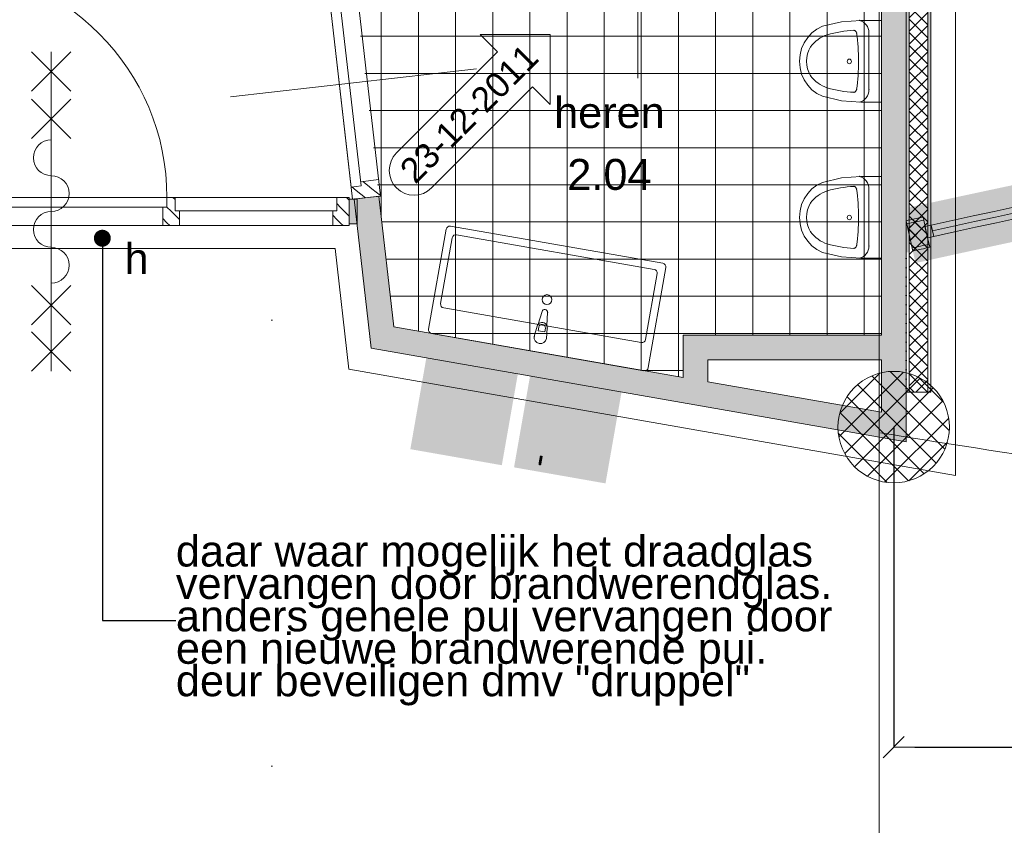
# Model space of a CAD drawing. Extents: x -238422 to 258194, y -34825 to 126331.
# Tile 9 of 239: x -214554 to -210579, y 43836 to 47089. Entities that reach past the tile are written whole.
import ezdxf
from ezdxf.enums import TextEntityAlignment as Align

# ---------------------------------------------------------------- set-up
doc = ezdxf.new("R2010")
doc.units = 0
doc.header["$LTSCALE"] = 50
doc.linetypes.add('_ .', pattern=[190, 90, -50, 0, -50])
doc.layers.get('0').update_dxf_attribs({"linetype": 'CONTINUOUS'})
doc.layers.get('Defpoints').update_dxf_attribs({"linetype": 'CONTINUOUS'})
for name, color, linetype in [('00 Arc Simple systeem 2D arcering', 7, 'CONTINUOUS'), ('00 Bestaand', 7, 'CONTINUOUS'), ('00 Bestaand 2D arcering', 7, 'CONTINUOUS'), ('00 Bestaand Deuren', 7, 'CONTINUOUS'), ('00 Bestaand Doorsnede-arcering', 7, 'CONTINUOUS'), ('00 Ruimtenummer', 7, 'CONTINUOUS'), ('00 Simple', 7, 'CONTINUOUS'), ('00 Simple Afdek-arcering', 7, 'CONTINUOUS'), ('00 Simple Doorsnede-arcering', 7, 'CONTINUOUS'), ('00 Simple Laagscheidingslijnen', 7, 'CONTINUOUS'), ('00 Simple Ramen', 7, 'CONTINUOUS'), ('22 Binnenwanden', 7, 'CONTINUOUS'), ('22 Binnenwanden 2D arcering', 7, 'CONTINUOUS'), ('22 Binnenwanden Deuren', 7, 'CONTINUOUS'), ('22 Binnenwanden Deurlabels', 7, 'CONTINUOUS'), ('22 Binnenwanden Doorsnede-arcering', 7, 'CONTINUOUS'), ('22 Binnenwanden Laagscheidingslijnen', 7, 'CONTINUOUS'), ('65 Beveiliging', 7, 'CONTINUOUS'), ('65 Beveiliging 2D arcering', 7, 'CONTINUOUS'), ('74 Sanitair', 7, 'CONTINUOUS'), ('A Stramien', 7, 'CONTINUOUS'), ('Tekst_dim 1_ 50', 7, 'CONTINUOUS'), ('Tekst_dim 1_ 50 2D arcering', 7, 'CONTINUOUS'), ('WM5448--', 1, 'CONTINUOUS')]:
    doc.layers.add(name, color=color, linetype=linetype)
doc.styles.add('GENERATED_STYLE_1', font='ARIAL.TTF')
doc.styles.get("Standard").update_dxf_attribs({"font": 'ARIAL.TTF'})
doc.linetypes.add('WBDBO 60', pattern='A,0,[1,3 2e verdieping1.Shx,S=13.888889,R=0,X=0,Y=-6.10623e-16],-1750,0', length=1750)
doc.dimstyles.new('GENERATED_STYLE__5', dxfattribs={"dimtxt": 125, "dimasz": 85.5, "dimexe": 0.18, "dimexo": 0, "dimgap": 0.09, "dimtad": 1, "dimtih": 1, "dimtoh": 1, "dimdec": 0, "dimzin": 0, "dimdsep": 46, "dimtxsty": 'GENERATED_STYLE_1', "dimblk": 'ARROWHEAD_6', "dimblk1": 'ARROWHEAD_6', "dimblk2": 'ARROWHEAD_6', "dimcen": 0.09, "dimclrd": 1, "dimclre": 1, "dimclrt": 2, "dimadec": 1, "dimazin": 0, "dimtfac": 1, "dimtdec": 4, "dimtmove": 0, "dimatfit": 3, "dimfxl": 0, "dimtolj": 1, "dimtzin": 0, "dimarcsym": 0})
doc.dimstyles.new('GENERATED_STYLE__8', dxfattribs={"dimtxt": 0.18, "dimasz": 136.8, "dimexe": 0.18, "dimexo": 0.0625, "dimgap": 0.09, "dimtad": 0, "dimtih": 1, "dimtoh": 1, "dimdec": 4, "dimzin": 0, "dimdsep": 46, "dimtxsty": 'Standard', "dimcen": 0.09, "dimadec": 0, "dimazin": 0, "dimtfac": 1, "dimtdec": 4, "dimtmove": 0, "dimatfit": 3, "dimldrblk": 'ARROWHEAD_11', "dimfxl": 0, "dimtolj": 1, "dimtzin": 0, "dimarcsym": 0})
pattern_1 = [(45, (0, 0), (-31.8198, 31.8198), [])]
pattern_2 = [(0, (0, 0), (0, 37.5), [0, -37.5])]
pattern_3 = [(45, (0, 0), (-26.516504, 26.516504), []), (135, (0, 0), (26.516504, 26.516504), [])]

# ---------------------------------------------------------------- blocks, each defined once
blk = doc.blocks.new('D1c 1 zij bu h 15')
at = {"layer": '22 Binnenwanden 2D arcering', "linetype": 'Continuous', "lineweight": 0}
h = blk.add_hatch(dxfattribs=at)
h.set_pattern_fill('12_NAALDHOUT_0002', color=9, style=0, pattern_type=2)
h.set_pattern_definition(pattern_1)
h.paths.add_polyline_path([(-860, 0), (-860, -114), (-826.5, -114), (-826.5, 0)], flags=0)
h = blk.add_hatch(dxfattribs=at)
h.set_pattern_fill('12_NAALDHOUT_0002', color=9, style=0, pattern_type=2)
h.set_pattern_definition(pattern_1)
h.paths.add_polyline_path([(-826.5, 0), (-826.5, -114), (-810, -114), (-810, 0)], flags=0)
h = blk.add_hatch(dxfattribs=at)
h.set_pattern_fill('12_NAALDHOUT_0002', color=9, style=0, pattern_type=2)
h.set_pattern_definition(pattern_1)
h.paths.add_polyline_path([(-810, -74), (-810, 0), (-793, 0), (-793, -74)], flags=0)
h = blk.add_hatch(dxfattribs=at)
h.set_pattern_fill('12_NAALDHOUT_0002', color=9, style=0, pattern_type=2)
h.set_pattern_definition(pattern_1)
h.paths.add_polyline_path([(124, -74), (107, -74), (107, 0), (124, 0)], flags=0)
h = blk.add_hatch(dxfattribs=at)
h.set_pattern_fill('12_NAALDHOUT_0002', color=9, style=0, pattern_type=2)
h.set_pattern_definition(pattern_1)
h.paths.add_polyline_path([(124, 0), (124, -114), (140.5, -114), (140.5, 0)], flags=0)
h = blk.add_hatch(dxfattribs=at)
h.set_pattern_fill('12_NAALDHOUT_0002', color=9, style=0, pattern_type=2)
h.set_pattern_definition(pattern_1)
h.paths.add_polyline_path([(140.5, 0), (140.5, -114), (157, -114), (157, 0)], flags=0)
h = blk.add_hatch(dxfattribs=at)
h.set_pattern_fill('12_NAALDHOUT_0002', color=9, style=0, pattern_type=2)
h.set_pattern_definition(pattern_1)
h.paths.add_polyline_path([(157, -60), (157, 0), (174, 0), (174, -60)], flags=0)
h = blk.add_hatch(dxfattribs=at)
h.set_pattern_fill('12_NAALDHOUT_0002', color=9, style=0, pattern_type=2)
h.set_pattern_definition(pattern_1)
h.paths.add_polyline_path([(810, -60), (793, -60), (793, 0), (810, 0)], flags=0)
h = blk.add_hatch(dxfattribs=at)
h.set_pattern_fill('12_NAALDHOUT_0002', color=9, style=0, pattern_type=2)
h.set_pattern_definition(pattern_1)
h.paths.add_polyline_path([(810, 0), (810, -114), (826.5, -114), (826.5, 0)], flags=0)
h = blk.add_hatch(dxfattribs=at)
h.set_pattern_fill('12_NAALDHOUT_0002', color=9, style=0, pattern_type=2)
h.set_pattern_definition(pattern_1)
h.paths.add_polyline_path([(860, 0), (826.5, 0), (826.5, -114), (860, -114)], flags=0)
at = {"layer": '22 Binnenwanden Deuren', "color": 9, "linetype": 'Continuous', "lineweight": 0}
for p, q in [((-422.2, 429), (-263.8, 587.4)), ((-422.2, 587.4), (-263.8, 429)), ((-343, 587.4), (-343, -701.4)), ((-422.2, 241.7), (-263.8, 400.2)), ((-422.2, 400.2), (-263.8, 241.7)), ((-810, -114), (-810, -1048)), ((-422.2, -352.2), (-263.8, -510.7)), ((-422.2, -510.7), (-263.8, -352.2)), ((-422.2, -701.4), (-263.8, -543)), ((-422.2, -543), (-263.8, -701.4))]:
    blk.add_line(p, q, dxfattribs=at)
at = {"layer": '22 Binnenwanden Deuren', "color": 1, "linetype": 'Continuous', "lineweight": 0}
for p, q in [((-860, 0), (860, 0)), ((-860, 0), (-860, -114)), ((-793, -74), (-793, 0)), ((107, -74), (107, 0)), ((174, -60), (174, 0)), ((793, -60), (793, 0)), ((860, -114), (860, 0)), ((-860, -107), (-860, -7)), ((860, -107), (860, -7)), ((124, -74), (-810, -74)), ((-810, -74), (-810, -114)), ((124, -114), (124, -74)), ((157, -60), (810, -60)), ((157, -114), (157, -60)), ((810, -114), (810, -60)), ((-860, -114), (860, -114)), ((-810, -114), (124, -114))]:
    blk.add_line(p, q, dxfattribs=at)
at = {"layer": '22 Binnenwanden Deuren', "color": 9, "linetype": 'Continuous', "lineweight": 0}
for centre, radius, start, end in [((-343, 160), 72.3, 270, 90), ((-343, 15.3), 72.3, 90, 270), ((-343, -129.3), 72.3, 270, 90), ((-810, -114), 934, 270, 0), ((-343, -274), 72.3, 90, 270)]:
    blk.add_arc(centre, radius, start, end, dxfattribs=at)
blk = doc.blocks.new('Deur en raam marker 15+_3')
at = {"layer": '22 Binnenwanden Deurlabels', "color": 2, "lineweight": 0, "style": 'GENERATED_STYLE_1'}
blk.add_attdef('AC_WIDO_ID', text='', height=125, dxfattribs=at).set_placement((-47.4, -340.6), align=Align.BOTTOM_LEFT)
blk = doc.blocks.new('Wall_1_2', base_point=(9888.6, 20703.3))
at = {"layer": '22 Binnenwanden Doorsnede-arcering', "linetype": 'Continuous', "lineweight": 0}
for points in [[(9888.6, 20803.3), (9888.6, 20703.3), (9959.3, 20703.3), (9959.3, 20803.3)], [(11711, 20803.3), (11679.3, 20803.3), (11679.3, 20703.3), (11711, 20703.3)]]:
    blk.add_hatch(color=255, dxfattribs=at).paths.add_polyline_path(points, flags=0)
at = {"layer": '22 Binnenwanden', "color": 1, "linetype": 'Continuous', "lineweight": 0}
for p, q in [((9959.3, 20803.3), (9888.6, 20803.3)), ((9888.6, 20803.3), (9888.6, 20703.3)), ((9959.3, 20803.3), (9959.3, 20703.3)), ((11679.3, 20803.3), (11679.3, 20703.3)), ((11711, 20803.3), (11679.3, 20803.3)), ((11711, 20703.3), (11711, 20803.3)), ((9888.6, 20703.3), (9959.3, 20703.3)), ((11679.3, 20703.3), (11711, 20703.3))]:
    blk.add_line(p, q, dxfattribs=at)
for p in [(9959.3, 20803.3), (11679.3, 20803.3)]:
    blk.add_point(p, dxfattribs=at)
at = {"layer": '22 Binnenwanden Deuren', "color": 1, "linetype": 'Continuous', "lineweight": 0, "xscale": -1, "zscale": 1000, "rotation": 180}
blk.add_blockref('D1c 1 zij bu h 15', (10819.3, 20696.3), dxfattribs=at)
at = {"layer": '22 Binnenwanden Deurlabels', "color": 9, "linetype": 'Continuous', "lineweight": 0}
ref = blk.add_blockref('Deur en raam marker 15+_3', (10819.3, 20803.3), dxfattribs=at)
ref.add_attrib('AC_WIDO_ID', 'h', dxfattribs={"color": 2, "linetype": 'Continuous', "lineweight": 0, "height": 125, "style": 'GENERATED_STYLE_1'}).set_placement((10771.9, 20462.8), align=Align.BOTTOM_LEFT)
blk = doc.blocks.new('R gebogen 14 - gebogen kozijn_3')
at = {"layer": '00 Simple Ramen', "color": 1, "linetype": 'Continuous', "lineweight": 0}
for p, q in [((-1413.1, -47), (-1410.8, 0)), ((-1410.8, 0), (-1411.9, -47)), ((-1410.8, 0), (-1411.9, -47)), ((1413.1, -47), (1410.8, 0)), ((1410.8, 0), (1411.9, -47)), ((1410.8, 0), (1411.9, -47)), ((-1385.8, -0.6), (-1386.9, -47.6)), ((1385.8, -0.6), (1386.9, -47.6)), ((-1411.9, -47), (-1413.1, -47)), ((1411.9, -47), (1413.1, -47))]:
    blk.add_line(p, q, dxfattribs=at)
for radius, start, end in [(57289, 268.58892, 268.61392), (57289, 271.38608, 271.41108), (57312.5, 268.613925, 271.386075), (57289, 268.61392, 271.38608), (57336, 268.588922, 268.613925), (57336, 268.613925, 271.386075), (57336, 271.386075, 271.411078)]:
    blk.add_arc((0, 57271.6), radius, start, end, dxfattribs=at)
blk = doc.blocks.new('Wall_53_2', base_point=(18652.4, 21432.3))
at = {"layer": '00 Simple Afdek-arcering', "linetype": 'Continuous', "lineweight": 0}
blk.add_hatch(color=255, dxfattribs=at).paths.add_polyline_path([(16790.3, 21148.2), (16783.7, 21186.7), (16775.9, 21233), (16769.4, 21271.5, 0.012315), (13995.8, 20731), (14004.2, 20693), (14014.3, 20647.1), (14022.7, 20609, -0.012315)], flags=0)
at = {"layer": '00 Simple Doorsnede-arcering', "linetype": 'Continuous', "lineweight": 0}
h = blk.add_hatch(dxfattribs=at)
h.set_pattern_fill('10_GIPS_0002', color=9, style=0, pattern_type=2)
h.set_pattern_definition(pattern_2)
h.paths.add_polyline_path([(13995.8, 20731, 0.000306), (13927.3, 20715.9), (13930, 20703.7, -0.000306), (13998.5, 20718.8)], flags=0)
h = blk.add_hatch(dxfattribs=at)
h.set_pattern_fill('13_45GR_ISOLATIE_0002', color=9, style=0, pattern_type=2)
h.set_pattern_definition(pattern_3)
h.paths.add_polyline_path([(13930, 20703.7), (13951.6, 20606.1, -0.000306), (14020, 20621.2), (14014.3, 20647.1), (14004.2, 20693), (13998.5, 20718.8, 0.000306)], flags=0)
h = blk.add_hatch(dxfattribs=at)
h.set_pattern_fill('10_GIPS_0002', color=9, style=0, pattern_type=2)
h.set_pattern_definition(pattern_2)
h.paths.add_polyline_path([(13951.6, 20606.1), (13954.4, 20593.9, -0.000306), (14022.7, 20609), (14020, 20621.2, 0.000306)], flags=0)
at = {"layer": '00 Simple', "color": 1, "linetype": 'Continuous', "lineweight": 0}
for p, q in [((13927.3, 20715.9), (13954.4, 20593.9)), ((13998.5, 20718.8), (13995.8, 20731)), ((14004.2, 20693), (13998.5, 20718.8)), ((14014.3, 20647.1), (14004.2, 20693)), ((14020, 20621.2), (14014.3, 20647.1)), ((14022.7, 20609), (14020, 20621.2))]:
    blk.add_line(p, q, dxfattribs=at)
for radius, end in [(57375, 102.507004), (57250, 102.507)]:
    blk.add_arc((26352.4, -35297.6), radius, 102.43696, end, dxfattribs=at)
at = {"layer": '00 Simple Laagscheidingslijnen', "color": 9, "linetype": 'Continuous', "lineweight": 0}
for radius, end in [(57362.5, 102.507004), (57262.5, 102.507)]:
    blk.add_arc((26352.4, -35297.6), radius, 102.43696, end, dxfattribs=at)
at = {"layer": '00 Simple Ramen', "color": 1, "linetype": 'Continuous', "lineweight": 0, "zscale": 1000, "rotation": 191.0258818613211}
blk.add_blockref('R gebogen 14 - gebogen kozijn_3', (15399, 20916.9), dxfattribs=at)
blk = doc.blocks.new('Wall_91_2', base_point=(13927.3, 25269))
at = {"layer": '22 Binnenwanden Doorsnede-arcering', "linetype": 'Continuous', "lineweight": 0}
h = blk.add_hatch(dxfattribs=at)
h.set_pattern_fill('10_GIPS_0002', color=9, style=0, pattern_type=2)
h.set_pattern_definition(pattern_2)
h.paths.add_polyline_path([(13927.3, 25269), (13927.3, 20587.9), (13939.8, 20587.9), (13939.8, 25269)], flags=0)
h = blk.add_hatch(dxfattribs=at)
h.set_pattern_fill('13_45GR_ISOLATIE_0002', color=9, style=0, pattern_type=2)
h.set_pattern_definition(pattern_3)
h.paths.add_polyline_path([(13939.8, 25269), (13939.8, 20587.9), (14014.8, 20587.9), (14014.8, 25269)], flags=0)
h = blk.add_hatch(dxfattribs=at)
h.set_pattern_fill('10_GIPS_0002', color=9, style=0, pattern_type=2)
h.set_pattern_definition(pattern_2)
h.paths.add_polyline_path([(14027.3, 20587.9), (14027.3, 25269), (14014.8, 25269), (14014.8, 20587.9)], flags=0)
at = {"layer": '22 Binnenwanden', "color": 1, "linetype": 'Continuous', "lineweight": 0}
for p, q in [((13927.3, 25269), (13927.3, 20715.9)), ((14027.3, 25269), (13927.3, 25269)), ((14027.3, 20587.9), (14027.3, 25269)), ((13927.3, 20703.1), (13927.3, 20600.7))]:
    blk.add_line(p, q, dxfattribs=at)
at = {"layer": '22 Binnenwanden Laagscheidingslijnen', "color": 9, "linetype": 'Continuous', "lineweight": 0}
for p, q in [((13939.8, 25269), (13939.8, 20587.9)), ((14014.8, 20587.9), (14014.8, 25269))]:
    blk.add_line(p, q, dxfattribs=at)
blk = doc.blocks.new('Wall_92_2', base_point=(13927.3, 20587.9))
at = {"layer": '22 Binnenwanden Doorsnede-arcering', "linetype": 'Continuous', "lineweight": 0}
h = blk.add_hatch(dxfattribs=at)
h.set_pattern_fill('10_GIPS_0002', color=9, style=0, pattern_type=2)
h.set_pattern_definition(pattern_2)
h.paths.add_polyline_path([(13927.3, 20587.9), (13927.3, 20024.2), (13939.8, 20024.2), (13939.8, 20587.9)], flags=0)
h = blk.add_hatch(dxfattribs=at)
h.set_pattern_fill('13_45GR_ISOLATIE_0002', color=9, style=0, pattern_type=2)
h.set_pattern_definition(pattern_3)
h.paths.add_polyline_path([(13939.8, 20587.9), (13939.8, 20024.2), (14014.8, 20024.2), (14014.8, 20587.9)], flags=0)
h = blk.add_hatch(dxfattribs=at)
h.set_pattern_fill('10_GIPS_0002', color=9, style=0, pattern_type=2)
h.set_pattern_definition(pattern_2)
h.paths.add_polyline_path([(14027.3, 20024.2), (14027.3, 20587.9), (14014.8, 20587.9), (14014.8, 20024.2)], flags=0)
at = {"layer": '22 Binnenwanden', "color": 1, "linetype": 'Continuous', "lineweight": 0}
for p, q in [((13927.3, 20587.9), (13927.3, 20024.2)), ((14027.3, 20024.2), (14027.3, 20587.9)), ((13927.3, 20024.2), (14027.3, 20024.2))]:
    blk.add_line(p, q, dxfattribs=at)
at = {"layer": '22 Binnenwanden Laagscheidingslijnen', "color": 9, "linetype": 'Continuous', "lineweight": 0}
for p, q in [((13939.8, 20587.9), (13939.8, 20024.2)), ((14014.8, 20024.2), (14014.8, 20587.9))]:
    blk.add_line(p, q, dxfattribs=at)
blk = doc.blocks.new('Wall_95_2', base_point=(13877.3, 19882.9))
at = {"layer": '00 Bestaand Doorsnede-arcering', "linetype": 'Continuous', "lineweight": 0}
blk.add_hatch(color=255, dxfattribs=at).paths.add_polyline_path([(13927.3, 19823.4), (13927.3, 25270), (13827.3, 25270), (13827.3, 19942.5)], flags=0)
at = {"layer": '00 Bestaand', "color": 1, "linetype": 'Continuous', "lineweight": 0}
for p, q in [((13927.3, 25270), (13827.3, 25270)), ((13827.3, 25270), (13827.3, 23842.1)), ((13927.3, 19823.4), (13927.3, 25270)), ((13827.3, 23742.1), (13827.3, 21842.1)), ((13827.3, 21742.1), (13827.3, 20254.3)), ((13827.3, 20154.3), (13827.3, 19942.5))]:
    blk.add_line(p, q, dxfattribs=at)
blk = doc.blocks.new('Wall_96_2', base_point=(13877.3, 19882.9))
at = {"layer": '00 Bestaand Doorsnede-arcering', "linetype": 'Continuous', "lineweight": 0}
blk.add_hatch(color=255, dxfattribs=at).paths.add_polyline_path([(13827.3, 19942.5), (11859.1, 20287.7), (11768.3, 20202.1), (13927.3, 19823.4)], flags=0)
at = {"layer": '00 Bestaand', "color": 1, "linetype": 'Continuous', "lineweight": 0}
for p, q in [((13027.3, 20082.8), (11859.1, 20287.7)), ((11768.3, 20202.1), (13927.3, 19823.4)), ((13827.3, 19942.5), (13127.3, 20065.3))]:
    blk.add_line(p, q, dxfattribs=at)
blk = doc.blocks.new('D1a bu h 15_9')
at = {"layer": '00 Bestaand 2D arcering', "linetype": 'Continuous', "lineweight": 0}
h = blk.add_hatch(dxfattribs=at)
h.set_pattern_fill('12_NAALDHOUT_0002', color=9, style=0, pattern_type=2)
h.set_pattern_definition(pattern_1)
h.paths.add_polyline_path([(-467, 0), (-467, -114), (-433.5, -114), (-433.5, 0)], flags=0)
h = blk.add_hatch(dxfattribs=at)
h.set_pattern_fill('12_NAALDHOUT_0002', color=9, style=0, pattern_type=2)
h.set_pattern_definition(pattern_1)
h.paths.add_polyline_path([(-433.5, 0), (-433.5, -114), (-417, -114), (-417, 0)], flags=0)
h = blk.add_hatch(dxfattribs=at)
h.set_pattern_fill('12_NAALDHOUT_0002', color=9, style=0, pattern_type=2)
h.set_pattern_definition(pattern_1)
h.paths.add_polyline_path([(417, 0), (417, -114), (433.5, -114), (433.5, 0)], flags=0)
h = blk.add_hatch(dxfattribs=at)
h.set_pattern_fill('12_NAALDHOUT_0002', color=9, style=0, pattern_type=2)
h.set_pattern_definition(pattern_1)
h.paths.add_polyline_path([(467, 0), (433.5, 0), (433.5, -114), (467, -114)], flags=0)
h = blk.add_hatch(dxfattribs=at)
h.set_pattern_fill('12_NAALDHOUT_0002', color=9, style=0, pattern_type=2)
h.set_pattern_definition(pattern_1)
h.paths.add_polyline_path([(-417, -40), (-417, -114), (-400, -114), (-400, -40)], flags=0)
h = blk.add_hatch(dxfattribs=at)
h.set_pattern_fill('12_NAALDHOUT_0002', color=9, style=0, pattern_type=2)
h.set_pattern_definition(pattern_1)
h.paths.add_polyline_path([(417, -40), (400, -40), (400, -114), (417, -114)], flags=0)
at = {"layer": '00 Bestaand Deuren', "color": 2, "linetype": 'Continuous', "lineweight": 0}
blk.add_line((0, -557), (0, 443), dxfattribs=at)
at = {"layer": '00 Bestaand Deuren', "color": 1, "linetype": 'Continuous', "lineweight": 0}
for p, q in [((-467, 0), (467, 0)), ((-467, 0), (-467, -114)), ((-417, 0), (417, 0)), ((-417, -40), (-417, 0)), ((417, 0), (417, -40)), ((467, -114), (467, 0)), ((-467, -7), (-467, -107)), ((467, -7), (467, -107)), ((417, -40), (-417, -40)), ((-400, -40), (-400, -114)), ((400, -40), (400, -114)), ((-467, -114), (467, -114))]:
    blk.add_line(p, q, dxfattribs=at)
blk = doc.blocks.new('Wall_97_2', base_point=(11813.7, 20244.9))
at = {"layer": '00 Bestaand Doorsnede-arcering', "linetype": 'Continuous', "lineweight": 0}
for points in [[(11687.5, 21790.3), (11588.1, 21778.9), (11593.6, 21731.3), (11692.9, 21742.7)], [(11699.6, 20803.3), (11768.3, 20202.1), (11859.1, 20287.7), (11798.9, 20814.7)]]:
    blk.add_hatch(color=255, dxfattribs=at).paths.add_polyline_path(points, flags=0)
at = {"layer": '00 Bestaand', "color": 1, "linetype": 'Continuous', "lineweight": 0}
for p, q in [((11687.5, 21790.3), (11588.1, 21778.9)), ((11692.9, 21742.7), (11687.5, 21790.3)), ((11588.1, 21778.9), (11593.6, 21731.3)), ((11593.6, 21731.3), (11692.9, 21742.7)), ((11699.6, 20803.3), (11798.9, 20814.7)), ((11699.6, 20803.3), (11768.3, 20202.1)), ((11859.1, 20287.7), (11798.9, 20814.7))]:
    blk.add_line(p, q, dxfattribs=at)
for p in [(11593.6, 21731.3), (11699.6, 20803.3)]:
    blk.add_point(p, dxfattribs=at)
at = {"layer": '00 Bestaand Deuren', "color": 1, "linetype": 'Continuous', "lineweight": 0, "zscale": 1000, "rotation": 96.51743171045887}
blk.add_blockref('D1a bu h 15_9', (11639.6, 21266.5), dxfattribs=at)
blk = doc.blocks.new('D1a bu h 15_10')
at = {"layer": '00 Bestaand 2D arcering', "linetype": 'Continuous', "lineweight": 0}
h = blk.add_hatch(dxfattribs=at)
h.set_pattern_fill('12_NAALDHOUT_0002', color=9, style=0, pattern_type=2)
h.set_pattern_definition(pattern_1)
h.paths.add_polyline_path([(-467, 0), (-467, -114), (-433.5, -114), (-433.5, 0)], flags=0)
h = blk.add_hatch(dxfattribs=at)
h.set_pattern_fill('12_NAALDHOUT_0002', color=9, style=0, pattern_type=2)
h.set_pattern_definition(pattern_1)
h.paths.add_polyline_path([(-433.5, 0), (-433.5, -114), (-417, -114), (-417, 0)], flags=0)
h = blk.add_hatch(dxfattribs=at)
h.set_pattern_fill('12_NAALDHOUT_0002', color=9, style=0, pattern_type=2)
h.set_pattern_definition(pattern_1)
h.paths.add_polyline_path([(-417, -74), (-417, 0), (-400, 0), (-400, -74)], flags=0)
h = blk.add_hatch(dxfattribs=at)
h.set_pattern_fill('12_NAALDHOUT_0002', color=9, style=0, pattern_type=2)
h.set_pattern_definition(pattern_1)
h.paths.add_polyline_path([(417, -74), (400, -74), (400, 0), (417, 0)], flags=0)
h = blk.add_hatch(dxfattribs=at)
h.set_pattern_fill('12_NAALDHOUT_0002', color=9, style=0, pattern_type=2)
h.set_pattern_definition(pattern_1)
h.paths.add_polyline_path([(417, 0), (417, -114), (433.5, -114), (433.5, 0)], flags=0)
h = blk.add_hatch(dxfattribs=at)
h.set_pattern_fill('12_NAALDHOUT_0002', color=9, style=0, pattern_type=2)
h.set_pattern_definition(pattern_1)
h.paths.add_polyline_path([(467, 0), (433.5, 0), (433.5, -114), (467, -114)], flags=0)
at = {"layer": '00 Bestaand Deuren', "color": 2, "linetype": 'Continuous', "lineweight": 0}
blk.add_line((0, -557), (0, 443), dxfattribs=at)
at = {"layer": '00 Bestaand Deuren', "color": 1, "linetype": 'Continuous', "lineweight": 0}
for p, q in [((-467, 0), (467, 0)), ((-467, 0), (-467, -114)), ((-400, -74), (-400, 0)), ((400, -74), (400, 0)), ((467, -114), (467, 0)), ((-467, -7), (-467, -107)), ((467, -7), (467, -107)), ((417, -74), (-417, -74)), ((-417, -74), (-417, -114)), ((417, -114), (417, -74)), ((-467, -114), (467, -114)), ((-417, -114), (417, -114))]:
    blk.add_line(p, q, dxfattribs=at)
blk = doc.blocks.new('Wall_98_2', base_point=(13877.3, 21842.1))
at = {"layer": '00 Bestaand Doorsnede-arcering', "linetype": 'Continuous', "lineweight": 0}
for points in [[(11637.8, 21842.1), (11637.8, 21742.1), (12377.3, 21742.1), (12377.3, 21842.1)], [(13827.3, 21842.1), (13311.3, 21842.1), (13311.3, 21742.1), (13827.3, 21742.1)]]:
    blk.add_hatch(color=255, dxfattribs=at).paths.add_polyline_path(points, flags=0)
at = {"layer": '00 Bestaand', "color": 1, "linetype": 'Continuous', "lineweight": 0}
for p, q in [((12277.3, 21842.1), (11637.8, 21842.1)), ((11637.8, 21842.1), (11637.8, 21742.1)), ((12377.3, 21742.1), (12377.3, 21842.1)), ((13311.3, 21742.1), (13311.3, 21842.1)), ((13497.3, 21842.1), (13311.3, 21842.1)), ((13827.3, 21842.1), (13597.3, 21842.1)), ((11637.8, 21742.1), (12377.3, 21742.1)), ((13311.3, 21742.1), (13827.3, 21742.1))]:
    blk.add_line(p, q, dxfattribs=at)
for p in [(12377.3, 21742.1), (13311.3, 21742.1)]:
    blk.add_point(p, dxfattribs=at)
at = {"layer": '00 Bestaand Deuren', "color": 1, "linetype": 'Continuous', "lineweight": 0, "zscale": 1000, "rotation": 180}
blk.add_blockref('D1a bu h 15_10', (12844.3, 21735.1), dxfattribs=at)
blk = doc.blocks.new('Wall_103_2', base_point=(13127.3, 20014.5))
at = {"layer": '00 Bestaand Doorsnede-arcering', "linetype": 'Continuous', "lineweight": 0}
blk.add_hatch(color=255, dxfattribs=at).paths.add_polyline_path([(13127.3, 20065.3), (13127.3, 20154.3), (13027.3, 20254.3), (13027.3, 20082.8)], flags=0)
at = {"layer": '00 Bestaand', "color": 1, "linetype": 'Continuous', "lineweight": 0}
for p, q in [((13027.3, 20254.3), (13027.3, 20082.8)), ((13127.3, 20065.3), (13127.3, 20154.3))]:
    blk.add_line(p, q, dxfattribs=at)
blk = doc.blocks.new('Wall_104_2', base_point=(13127.3, 20154.3))
at = {"layer": '00 Bestaand Doorsnede-arcering', "linetype": 'Continuous', "lineweight": 0}
blk.add_hatch(color=255, dxfattribs=at).paths.add_polyline_path([(13127.3, 20154.3), (13827.3, 20154.3), (13827.3, 20254.3), (13027.3, 20254.3)], flags=0)
at = {"layer": '00 Bestaand', "color": 1, "linetype": 'Continuous', "lineweight": 0}
for p, q in [((13827.3, 20254.3), (13027.3, 20254.3)), ((13127.3, 20154.3), (13827.3, 20154.3))]:
    blk.add_line(p, q, dxfattribs=at)
blk = doc.blocks.new('Urinoir 01 15')
at = {"layer": '00 Bestaand', "color": 1, "linetype": 'Continuous', "lineweight": 0}
for p, q in [((165.1, 0), (-165.1, 0)), ((-165.1, 0), (-165.1, -83)), ((165.1, -83), (165.1, 0)), ((115, -50.2), (-115, -50.2)), ((-165.1, -83), (-159.1, -161.3)), ((159.1, -161.3), (165.1, -83)), ((-159.1, -161.3), (-141.2, -237.9)), ((141.2, -237.9), (159.1, -161.3)), ((-141.2, -237.9), (-130.1, -260.1)), ((130.1, -260.1), (141.2, -237.9)), ((-130.1, -260.1), (-115.1, -280.1)), ((115.1, -280.1), (130.1, -260.1)), ((-115.1, -280.1), (-96.6, -297.4)), ((-96.6, -297.4), (-75.2, -311.4)), ((-75.2, -311.4), (-51.4, -321.7)), ((51.4, -321.7), (75.2, -311.4)), ((75.2, -311.4), (96.6, -297.4)), ((96.6, -297.4), (115.1, -280.1)), ((-51.4, -321.7), (-26.1, -328.1)), ((-26.1, -328.1), (0, -330.2)), ((0, -330.2), (26.1, -328.1)), ((26.1, -328.1), (51.4, -321.7))]:
    blk.add_line(p, q, dxfattribs=at)
for centre, major_axis, start_param, end_param in [((-115, -98), (51.3, 0), 1.570796, 2.919805), ((115, -98), (51.3, 0), 0.221788, 1.570796), ((-111.9, -112), (13.3, 0), 1.753661, 3.055796), ((440.2, -83.6), (566.2, 0), 3.193476, 3.39964), ((0, -843.5), (806.5, 0), 1.428537, 1.713056), ((-440.2, -83.6), (566.2, 0), 6.025138, 6.231302), ((111.9, -112), (13.3, 0), 0.085797, 1.387931), ((29.6, -181.3), (142.4, 0), 3.42286, 4.04878), ((-29.6, -181.3), (142.4, 0), 5.375998, 6.001918), ((0, -202.6), (106.6, 0), 4.135515, 5.289263)]:
    blk.add_ellipse(centre, major_axis=major_axis, ratio=0.93164, start_param=start_param, end_param=end_param, dxfattribs=at)
blk.add_ellipse((0.4, -129.2), major_axis=(9.27, 0), ratio=0.93164, dxfattribs=at)
for p in [(115, -50.2), (-165.1, -87.4), (-125.2, -110.9), (-114.3, -99.7), (114.3, -99.7), (125.2, -110.9), (-107.2, -218.2), (107.2, -218.2), (-58.1, -285.9), (58.1, -285.9)]:
    blk.add_point(p, dxfattribs=at)
blk = doc.blocks.new('2D Brandslanghaspel 15+_2')
at = {"layer": '65 Beveiliging 2D arcering', "linetype": 'Continuous', "lineweight": 0}
for color, points in [(255, [(187.5, 187.5), (-187.5, 187.5), (-187.5, -187.5), (187.5, -187.5)]), (2, [(-1.6, 136.5), (-1.6, -43.5, -0.414214), (-7.3, -49.1, -0.414214), (-12.9, -43.5), (-12.9, 136.5, -0.414214), (-7.3, 142.2, -0.414214)]), (2, [(17.1, 136.5), (17.1, -43.5, -0.414214), (11.5, -49.1, -0.414214), (5.9, -43.5), (5.9, 136.5, -0.414214), (11.5, 142.2, -0.414214)]), (2, [(35.9, 136.5), (35.9, -43.5, -0.414214), (30.2, -49.1, -0.414214), (24.6, -43.5), (24.6, 136.5, -0.414214), (30.2, 142.2, -0.414214)]), (2, [(55.1, 136.5), (55.1, -43.5, -0.414214), (49.4, -49.1, -0.414214), (43.8, -43.5), (43.8, 136.5, -0.414214), (49.4, 142.2, -0.414214)]), (2, [(73.8, 136.5), (73.8, -43.5, -0.414214), (68.2, -49.1, -0.414214), (62.6, -43.5), (62.6, 136.5, -0.414214), (68.2, 142.2, -0.414214)]), (2, [(92.6, 136.5), (92.6, -109), (81.3, -109), (81.3, 136.5, -0.414214), (86.9, 142.2, -0.414214)]), (2, [(111.3, 147.8), (111.3, -54.7, -0.414214), (105.7, -60.3, -0.414214), (100.1, -54.7), (100.1, 147.8, -0.414214), (105.7, 153.4, -0.414214)]), (2, [(92.6, -122.3), (92.6, -156, -0.414214), (86.9, -161.6, -0.414214), (81.3, -156), (81.3, -122.3)])]:
    blk.add_hatch(color=color, dxfattribs=at).paths.add_polyline_path(points, flags=0)
h = blk.add_hatch(color=2, dxfattribs=at)
h.paths.add_polyline_path([(187.5, -187.5), (-187.5, -187.5), (-187.5, 187.5), (187.5, 187.5)], flags=0)
h.paths.add_polyline_path([(180, -180), (180, 180), (-180, 180), (-180, -180)], flags=0)
h = blk.add_hatch(color=2, dxfattribs=at)
h.paths.add_polyline_path([(-19.9, 147.8), (-19.9, -54.7, -0.414214), (-25.6, -60.3, -0.414214), (-31.2, -54.7), (-31.2, 35.3), (-86.7, 35.3, -0.858182), (-160, 46.5, -0.858182), (-86.7, 57.8), (-31.2, 57.8), (-31.2, 147.8, -0.414214), (-25.6, 153.4, -0.414214)], flags=0)
h.paths.add_polyline_path([(-118.7, 42.8), (-100.3, 42.8, -0.319198), (-118.7, 24.4)], flags=0)
h.paths.add_polyline_path([(-144.7, 42.8), (-126.2, 42.8), (-126.2, 24.4, -0.319198)], flags=0)
h.paths.add_polyline_path([(-144.7, 50.3, -0.319198), (-126.2, 68.7), (-126.2, 50.3)], flags=0)
h.paths.add_polyline_path([(-100.3, 50.3), (-118.7, 50.3), (-118.7, 68.7, -0.319198)], flags=0)
blk = doc.blocks.new('2D Handmelder 2 15+_2')
at = {"layer": '65 Beveiliging 2D arcering', "linetype": 'Continuous', "lineweight": 0}
for color, points in [(255, [(187.5, 187.5), (-187.5, 187.5), (-187.5, -187.5), (187.5, -187.5)]), (2, [(56.25, 0, -1), (-56.25, 0, -1)])]:
    blk.add_hatch(color=color, dxfattribs=at).paths.add_polyline_path(points, flags=0)
h = blk.add_hatch(color=2, dxfattribs=at)
h.paths.add_polyline_path([(187.5, 187.5), (187.5, -187.5), (-187.5, -187.5), (-187.5, 187.5)], flags=0)
h.paths.add_polyline_path([(168.75, 168.75), (168.75, -168.75), (-168.75, -168.75), (-168.75, 168.75)], flags=0)
blk = doc.blocks.new('Wasbak rechthoekig 15')
at = {"layer": '74 Sanitair', "color": 1, "linetype": 'Continuous', "lineweight": 0}
for p, q in [((-435, 0), (435, 0)), ((-450, -425), (-450, -15)), ((450, -15), (450, -425)), ((-25, -60), (-21, -102)), ((21, -102), (25, -60)), ((-405, -110), (405, -110)), ((-17.7, -111.5), (-11.1, -164.4)), ((-13.6, -99.8), (-13.6, -84.9)), ((-13.6, -84.9), (13.6, -84.9)), ((11.1, -164.4), (17.7, -111.5)), ((13.6, -84.9), (13.6, -99.8)), ((-420, -395), (-420, -125)), ((420, -125), (420, -395)), ((405, -410), (-405, -410)), ((435, -440), (-435, -440))]:
    blk.add_line(p, q, dxfattribs=at)
blk.add_circle((0, -215), 20, dxfattribs=at)
for centre, radius, start, end in [((-435, -15), 15, 90, 180), ((435, -15), 15, 0, 90), ((0, -60), 25, 0, 180), ((-405, -125), 15, 90, 180), ((0, -100.1), 21.1, 185.1696, 212.771), ((0, -100.1), 21.1, 212.771, 327.229), ((0, -99.8), 13.6, 180, 0), ((0, -100.1), 21.1, 327.229, 354.8304), ((405, -125), 15, 0, 90), ((0, -163), 11.2, 187.1389, 352.8611), ((-405, -395), 15, 180, 270), ((405, -395), 15, 270, 0), ((-435, -425), 15, 180, 270), ((435, -425), 15, 270, 0)]:
    blk.add_arc(centre, radius, start, end, dxfattribs=at)
for p in [(-25, -60), (-17.7, -111.5), (21, -102), (11.1, -164.4)]:
    blk.add_point(p, dxfattribs=at)
blk = doc.blocks.new('2D Wijzigingspijl 15+[4]_2', base_point=(12490.1, 21468.4))
at = {"color": 1, "linetype": 'Continuous', "lineweight": 0}
for p, q in [((12490.1, 21468.4), (12207.2, 21468.4)), ((12207.2, 21468.4), (12277.9, 21397.7)), ((12490.1, 21185.6), (12490.1, 21468.4)), ((12277.9, 21397.7), (11870, 20989.8)), ((12011.5, 20848.4), (12419.4, 21256.3)), ((12419.4, 21256.3), (12490.1, 21185.6))]:
    blk.add_line(p, q, dxfattribs=at)
blk.add_arc((11940.7, 20919.1), 100, 135, 315, dxfattribs=at)
at = {"color": 2, "lineweight": 0, "insert": (12415.9, 21401.1), "char_height": 100, "attachment_point": 6, "rotation": 45, "style": 'GENERATED_STYLE_1'}
blk.add_mtext('{ 23-12-2011}', dxfattribs=at)
blk = doc.blocks.new('ARROWHEAD_6')
at = {"color": 0, "linetype": 'Continuous', "lineweight": 0}
for p, q in [((-0.5, -0.5), (0.5, 0.5)), ((0, 0), (-1, 0))]:
    blk.add_line(p, q, dxfattribs=at)
blk = doc.blocks.new('*D2672')
at = {"color": 1, "linetype": 'Continuous', "lineweight": -2, "transparency": 16777216}
for p, q in [((-247066.7, 75605), (-247066.7, 74312.4)), ((-246981.2, 74312.6), (-245782.1, 74312.6)), ((-245696.6, 74152.7), (-245696.6, 74312.7))]:
    blk.add_line(p, q, dxfattribs=at)
at = {"layer": 'Defpoints', "color": 0, "linetype": 'Continuous', "transparency": 16777216}
for p in [(-247066.7, 75605), (-245696.6, 74312.6), (-245696.6, 74152.7)]:
    blk.add_point(p, dxfattribs=at)
at = {"color": 1, "linetype": 'Continuous', "lineweight": -2, "transparency": 16777216, "xscale": 85.5, "yscale": 85.5, "zscale": 85.5, "rotation": 180}
blk.add_blockref('ARROWHEAD_6', (-247066.7, 74312.6), dxfattribs=at)
at = {"color": 1, "linetype": 'Continuous', "lineweight": -2, "transparency": 16777216, "xscale": 85.5, "yscale": 85.5, "zscale": 85.5}
blk.add_blockref('ARROWHEAD_6', (-245696.6, 74312.6), dxfattribs=at)
at = {"color": 2, "linetype": 'Continuous', "lineweight": 0, "transparency": 16777216, "insert": (-246381.6, 74376.5), "char_height": 125, "attachment_point": 5, "style": 'GENERATED_STYLE_1'}
blk.add_mtext('\\A1;1370', dxfattribs=at)
blk = doc.blocks.new('ARROWHEAD_11')
at = {"color": 0, "linetype": 'Continuous', "lineweight": 0}
blk.add_line((0, 0), (-1, 0), dxfattribs=at)
at = {"color": 0, "linetype": 'Continuous', "lineweight": 0, "const_width": 0.25, "flags": 128}
blk.add_lwpolyline([(-0.125, 0, 1), (0.125, 0, 1)], format="xyb", close=True, dxfattribs=at)
blk = doc.blocks.new('Column_6_2', base_point=(13877.3, 19882.9))
at = {"layer": '00 Bestaand Doorsnede-arcering', "linetype": 'Continuous', "lineweight": 0}
h = blk.add_hatch(dxfattribs=at)
h.set_pattern_fill('11_BETON__BLOK__0002', color=9, style=0, pattern_type=2)
h.set_pattern_definition([(45, (0, 0), (-45.96194, 45.96194), []), (135, (0, 0), (45.96194, 45.96194), [])])
h.paths.add_polyline_path([(13877.3, 19657.9, 0.414214), (14102.3, 19882.9, 0.414214), (13877.3, 20107.9, 0.414214), (13652.3, 19882.9, 0.414214)], flags=0)
at = {"layer": '00 Bestaand', "color": 3, "linetype": 'Continuous', "lineweight": 0}
blk.add_circle((13877.3, 19882.9), 225, dxfattribs=at)
blk = doc.blocks.new('dasg')
at = {"layer": '00 Arc Simple systeem 2D arcering', "linetype": 'Continuous', "lineweight": 0}
blk.add_hatch(color=15, dxfattribs=at).paths.add_polyline_path([(-246978.8, 76267.1, -0.024148), (-241536.6, 77201.4), (-241536.6, 77981.6), (-241761.6, 77981.6), (-241761.6, 77414.3, 0.020496), (-247027.6, 76486.8)], flags=0)
at = {"layer": 'Tekst_dim 1_ 50 2D arcering', "linetype": 'Continuous', "lineweight": 0}
h = blk.add_hatch(dxfattribs=at)
h.set_pattern_fill('RASTER_150_0002', color=252, style=0, pattern_type=2)
h.set_pattern_definition([(0, (-260944.01, 55722.09), (0, 150), []), (90, (-260944.01, 55722.09), (-150, 0), [])])
h.paths.add_polyline_path([(-248566.7, 77464), (-249251.1, 77464.7), (-249084.9, 76009.8), (-247916.7, 75804.9), (-247916.7, 75976.4), (-247116.7, 75976.4), (-247116.7, 77564.2), (-247446.7, 77564.2), (-247446.7, 79564.2), (-247016.7, 79564.2), (-247016.7, 80992.1), (-248722.1, 81311.4), (-249226.4, 79564.2), (-248566.7, 79564.2)], flags=0)
at = {"layer": '65 Beveiliging', "color": 1, "linetype": 'WBDBO 60', "lineweight": 0, "flags": 128}
blk.add_lwpolyline([(-255528.2, 76867), (-251149.4, 76867), (-251149.4, 76325.4), (-249322.2, 76325.4), (-249266.6, 75838.6), (-246816.7, 75408.9), (-246816.7, 82933.6)], dxfattribs=at)
at = {"layer": 'A Stramien', "color": 9, "linetype": '_ .', "lineweight": 0, "flags": 128}
blk.add_lwpolyline([(-247124.9, 63309.5), (-247124.9, 93947.6)], dxfattribs=at)
for points in [[(-214381.2, 77892), (-232630.2, 75087.9, -0.123), (-260004.1, 79270.4)], [(-214381.2, 76092), (-232620.2, 73287.9, -0.123), (-260004.9, 77469.7)]]:
    blk.add_lwpolyline(points, format="xyb", dxfattribs=at)
at = {"color": 1, "linetype": 'Continuous', "lineweight": 0}
blk.add_blockref('2D Wijzigingspijl 15+[4]_2', (-248453.9, 77190.5), dxfattribs=at)
at = {"layer": '00 Bestaand', "color": 1, "lineweight": 0}
for name, p in [('Wall_95_2', (-247066.7, 75605)), ('Wall_98_2', (-247066.7, 77564.2)), ('Wall_97_2', (-249130.3, 75967)), ('Wall_96_2', (-247066.7, 75605)), ('Wall_103_2', (-247816.7, 75736.6)), ('Wall_104_2', (-247816.7, 75876.4))]:
    blk.add_blockref(name, p, dxfattribs=at)
at = {"layer": '00 Bestaand', "color": 1, "linetype": 'Continuous', "lineweight": 0, "zscale": 1000, "rotation": 270}
for p in [(-247116.7, 77081.8), (-247116.7, 76451.6)]:
    blk.add_blockref('Urinoir 01 15', p, dxfattribs=at)
at = {"layer": '00 Bestaand', "color": 3, "lineweight": 0}
blk.add_blockref('Column_6_2', (-247066.7, 75605), dxfattribs=at)
at = {"layer": '00 Simple', "color": 1, "lineweight": 0}
blk.add_blockref('Wall_53_2', (-242291.6, 77154.3), dxfattribs=at)
at = {"layer": '22 Binnenwanden', "color": 1, "lineweight": 0}
for name, p in [('Wall_91_2', (-247016.7, 80991.1)), ('Wall_1_2', (-251055.4, 76425.4)), ('Wall_92_2', (-247016.7, 76310))]:
    blk.add_blockref(name, p, dxfattribs=at)
at = {"layer": '65 Beveiliging', "color": 1, "linetype": 'Continuous', "lineweight": 0, "xscale": -1, "zscale": 1000, "rotation": 350.0514853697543}
for name, p in [('2D Handmelder 2 15+_2', (-248801.1, 75668.1)), ('2D Brandslanghaspel 15+_2', (-248382.5, 75594.7))]:
    blk.add_blockref(name, p, dxfattribs=at)
at = {"layer": '74 Sanitair', "color": 1, "linetype": 'Continuous', "lineweight": 0, "xscale": -1, "zscale": 1000, "rotation": 170.051487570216}
blk.add_blockref('Wasbak rechthoekig 15', (-248503.7, 75907.9), dxfattribs=at)
at = {"layer": '00 Ruimtenummer', "color": 2, "linetype": 'Continuous', "lineweight": 0, "insert": (-248214.5, 76624.2), "char_height": 125, "attachment_point": 5, "style": 'GENERATED_STYLE_1'}
blk.add_mtext('{2.04}', dxfattribs=at)
at = {"layer": 'Tekst_dim 1_ 50', "color": 1, "linetype": 'Continuous', "lineweight": 0, "insert": (-248214.5, 76874.2), "char_height": 125, "attachment_point": 5, "style": 'GENERATED_STYLE_1'}
blk.add_mtext('{heren}', dxfattribs=at)
at = {"layer": 'Tekst_dim 1_ 50', "color": 2, "linetype": 'Continuous', "lineweight": 0, "insert": (-249964.6, 74823.9), "char_height": 125, "width": 2593.145, "attachment_point": 4, "line_spacing_factor": 0.628257, "style": 'GENERATED_STYLE_1'}
blk.add_mtext('{daar waar mogelijk het draadglas\\Pvervangen door brandwerendglas.\\Panders gehele pui vervangen door\\Peen nieuwe brandwerende pui.\\Pdeur beveiligen dmv "druppel"}', dxfattribs=at)
at = {"color": 1, "linetype": 'Continuous', "lineweight": 0}
dim = blk.add_linear_dim(base=(-245696.6, 74312.6), p1=(-247066.7, 75605), p2=(-245696.6, 74152.7), dimstyle='GENERATED_STYLE__5', dxfattribs=at)
dim.commit()
dim.dimension.update_dxf_attribs({"geometry": '*D2672', "text_midpoint": (-246381.6, 74376.5)})
at = {"layer": 'Tekst_dim 1_ 50', "color": 1, "linetype": 'Continuous', "lineweight": 0, "annotation_type": 0, "has_hookline": 1, "hookline_direction": 0, "text_width": 2559.6}
blk.add_leader([(-250261.6, 76367.4), (-250261.6, 74823.9), (-249964.7, 74823.9)], dimstyle='GENERATED_STYLE__8', dxfattribs=at)

msp = doc.modelspace()

# ---------------------------------------------------------------- block references
at = {"layer": 'WM5448--'}
msp.add_blockref('dasg', (36041.72169, -30160.8573), dxfattribs=at)

doc.saveas('drawing.dxf')
